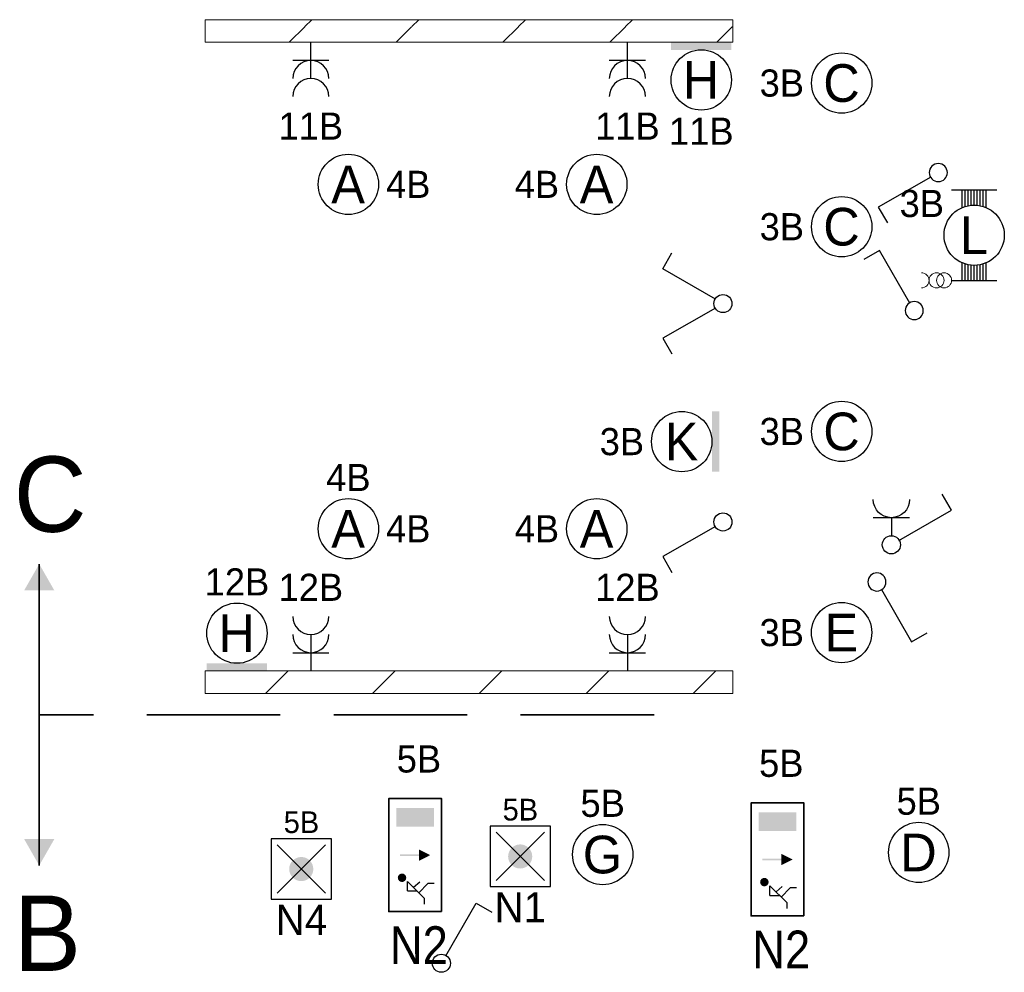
# Model space of a CAD drawing. Header units: millimetres. Extents: x 2866 to 82825, y 5804 to 55791.
# Tile 2 of 28: x 2866 to 9398, y 13475 to 19795. Entities that reach past the tile are written whole.
import ezdxf
from ezdxf.enums import TextEntityAlignment as Align

# ---------------------------------------------------------------- set-up
doc = ezdxf.new("R2010")
doc.units = ezdxf.units.MM
doc.linetypes.add('DGN Style 3', pattern=[1239.87276, 885.6234, -354.24936])
for name, color, linetype, lineweight in [('Level 14', 1, 'Continuous', 0), ('Level 16', 1, 'Continuous', 0), ('Level 18', 1, 'Continuous', 0), ('Level 19', 1, 'Continuous', 0), ('Level 20', 1, 'Continuous', 0), ('Level 54', 1, 'Continuous', 0)]:
    doc.layers.add(name, color=color, linetype=linetype, lineweight=lineweight)
doc.styles.add('Style-ENGINEERING', font='ENGINEERING.shx')
doc.styles.add('Style-WORKING', font='WORKING.shx')

# ---------------------------------------------------------------- blocks, each defined once
blk = doc.blocks.new('EA7')
at = {"layer": 'Level 18', "color": 3, "linetype": 'Continuous', "lineweight": 25}
blk.add_circle((-2.5, 0), 2, dxfattribs=at)
blk.add_solid([(0, -2), (0, 2), (-0.5, -2), (-0.5, 2)], dxfattribs=at)
at = {"layer": 'Level 18', "color": 1, "linetype": 'Continuous', "lineweight": 18, "style": 'Style-WORKING'}
blk.add_attdef('EA7_1076', text='', height=1.8, dxfattribs=at).set_placement((-2.2, 2.5), align=Align.CENTER)
blk.add_attdef('EA7_1077', text='', height=1.8, dxfattribs=at).set_placement((-5, 0), align=Align.MIDDLE_RIGHT)
at = {"layer": 'Level 18', "color": 2, "linetype": 'Continuous', "lineweight": 18, "style": 'Style-WORKING'}
blk.add_attdef('EA7_1075', text='', height=2.5, dxfattribs=at).set_placement((-2.517, 0), align=Align.MIDDLE_CENTER)
at = {"layer": 'Level 18', "color": 1, "linetype": 'Continuous', "lineweight": 18, "style": 'Style-WORKING'}
blk.add_attdef('EA7_1078', text='', height=1.8, dxfattribs=at).set_placement((-2.2, -2.5), align=Align.TOP_CENTER)
blk = doc.blocks.new('EA6')
at = {"layer": 'Level 18', "color": 3, "linetype": 'Continuous', "lineweight": 25}
blk.add_circle((0, 2.5), 2, dxfattribs=at)
blk.add_solid([(-2, 0), (2, 0), (-2, 0.5), (2, 0.5)], dxfattribs=at)
at = {"layer": 'Level 18', "color": 1, "linetype": 'Continuous', "lineweight": 18, "style": 'Style-WORKING'}
blk.add_attdef('EA6_887', text='', height=1.8, dxfattribs=at).set_placement((0, 5), align=Align.CENTER)
blk.add_attdef('EA6_888', text='', height=1.8, dxfattribs=at).set_placement((-1.9, 2.5), align=Align.MIDDLE_RIGHT)
at = {"layer": 'Level 18', "color": 2, "linetype": 'Continuous', "lineweight": 18, "style": 'Style-WORKING'}
blk.add_attdef('EA6_886', text='', height=2.5, dxfattribs=at).set_placement((-0.017, 2.5), align=Align.MIDDLE_CENTER)
at = {"layer": 'Level 18', "color": 1, "linetype": 'Continuous', "lineweight": 18, "style": 'Style-WORKING'}
blk.add_attdef('EA6_889', text='', height=1.8, dxfattribs=at).set_placement((2.5, 2.5), align=Align.MIDDLE_LEFT)
blk = doc.blocks.new('EA9')
at = {"layer": 'Level 18', "color": 3, "linetype": 'Continuous', "lineweight": 25}
blk.add_circle((0, -2.5), 2, dxfattribs=at)
blk.add_solid([(-2, -0.5), (2, -0.5), (-2, 0), (2, 0)], dxfattribs=at)
at = {"layer": 'Level 18', "color": 2, "linetype": 'Continuous', "lineweight": 18, "style": 'Style-WORKING'}
blk.add_attdef('EA9_893', text='', height=2.5, dxfattribs=at).set_placement((-0.017, -2.5), align=Align.MIDDLE_CENTER)
at = {"layer": 'Level 18', "color": 1, "linetype": 'Continuous', "lineweight": 18, "style": 'Style-WORKING'}
blk.add_attdef('EA9_894', text='', height=1.8, dxfattribs=at).set_placement((-1.9, -2.5), align=Align.MIDDLE_RIGHT)
blk.add_attdef('EA9_895', text='', height=1.8, dxfattribs=at).set_placement((2.5, -2.5), align=Align.MIDDLE_LEFT)
blk.add_attdef('EA9_896', text='', height=1.8, dxfattribs=at).set_placement((0, -5), align=Align.TOP_CENTER)
blk = doc.blocks.new('EC6')
at = {"layer": 'Level 18', "color": 3, "linetype": 'Continuous', "lineweight": 25}
blk.add_circle((0, 0), 2, dxfattribs=at)
at = {"layer": 'Level 18', "color": 1, "linetype": 'Continuous', "lineweight": 18, "style": 'Style-WORKING'}
blk.add_attdef('EC6_900', text='', height=1.8, dxfattribs=at).set_placement((0.3, 2.5), align=Align.CENTER)
blk.add_attdef('EC6_901', text='', height=1.8, dxfattribs=at).set_placement((-1.9, 0), align=Align.MIDDLE_RIGHT)
at = {"layer": 'Level 18', "color": 2, "linetype": 'Continuous', "lineweight": 18, "style": 'Style-WORKING'}
blk.add_attdef('EC6_899', text='', height=2.5, dxfattribs=at).set_placement((-0.017, 0), align=Align.MIDDLE_CENTER)
at = {"layer": 'Level 18', "color": 1, "linetype": 'Continuous', "lineweight": 18, "style": 'Style-WORKING'}
blk.add_attdef('EC6_903', text='', height=1.8, dxfattribs=at).set_placement((2.5, 0), align=Align.MIDDLE_LEFT)
blk.add_attdef('EC6_902', text='', height=1.8, dxfattribs=at).set_placement((0.3, -2.5), align=Align.TOP_CENTER)
blk = doc.blocks.new('ED9')
at = {"layer": 'Level 20', "linetype": 'Continuous', "lineweight": 35}
h = blk.add_hatch(color=4, dxfattribs=at)
edge = h.paths.add_edge_path()
edge.add_arc((-0.005, -0.001), 1, 0, 360)
at = {"layer": 'Level 20', "color": 4, "linetype": 'Continuous', "lineweight": 35}
for p, q in [((-2, 2), (2, -2)), ((-2, -2), (2, 2))]:
    blk.add_line(p, q, dxfattribs=at)
at = {"layer": 'Level 20', "color": 3, "linetype": 'Continuous', "lineweight": 25, "flags": 128}
blk.add_lwpolyline([(-2.5, -2.5), (2.5, -2.5), (2.5, 2.5), (-2.5, 2.5), (-2.5, -2.5)], close=True, dxfattribs=at)
at = {"layer": 'Level 20', "color": 2, "linetype": 'Continuous', "lineweight": 25, "style": 'Style-WORKING'}
blk.add_attdef('ED9_2299', text='', height=2.5, dxfattribs=at).set_placement((0.42, 3.39), align=Align.CENTER)
at = {"layer": 'Level 20', "color": 1, "linetype": 'Continuous', "lineweight": 18, "style": 'Style-WORKING'}
blk.add_attdef('ED9_2296', text='', height=1.8, dxfattribs=at).set_placement((0.01, 2.98), align=Align.CENTER)
at = {"layer": 'Level 20', "color": 2, "linetype": 'Continuous', "lineweight": 25, "style": 'Style-WORKING'}
blk.add_attdef('ED9_2297', text='', height=2.5, dxfattribs=at).set_placement((-2.56, -1.18), align=Align.RIGHT)
blk.add_attdef('ED9_2298', (3.61, -1.18), '', height=2.5, dxfattribs=at)
at = {"layer": 'Level 20', "color": 1, "linetype": 'Continuous', "lineweight": 18, "style": 'Style-WORKING'}
blk.add_attdef('ED9_2291', text='', height=1.8, dxfattribs=at).set_placement((-2.8, -1.18), align=Align.RIGHT)
blk.add_attdef('ED9_2292', (3.61, -1.18), '', height=1.8, dxfattribs=at)
at = {"layer": 'Level 20', "color": 2, "linetype": 'Continuous', "lineweight": 25, "style": 'Style-WORKING'}
blk.add_attdef('ED9_2300', text='', height=2.5, dxfattribs=at).set_placement((0.003, -2.97), align=Align.TOP_CENTER)
at = {"layer": 'Level 20', "color": 1, "linetype": 'Continuous', "lineweight": 18, "style": 'Style-WORKING'}
blk.add_attdef('ED9_2293', text='', height=1.8, dxfattribs=at).set_placement((0.3, -3.18), align=Align.TOP_CENTER)
blk = doc.blocks.new('EG6')
at = {"layer": 'Level 20', "linetype": 'Continuous', "lineweight": 25}
h = blk.add_hatch(color=2, dxfattribs=at)
edge = h.paths.add_edge_path()
edge.add_arc((-1.50245, 2.62016), 0.28125, 0, 360)
at = {"layer": 'Level 20', "color": 2, "linetype": 'Continuous', "lineweight": 25}
for p, q in [((-2.88, 1.12), (-1.75, 2.25)), ((-2.38, 2.25), (-1.75, 2.25)), ((-2.38, 2.25), (-2.38, 1.62)), ((-1.88, 0.9), (-2.5, 1.5)), ((-1.8, 1.45), (-2.15, 1.85)), ((-3.25, 1.12), (-2.88, 1.12)), ((-1.88, 0.5), (-1.88, 0.9))]:
    blk.add_line(p, q, dxfattribs=at)
at = {"layer": 'Level 20', "color": 4, "linetype": 'Continuous', "lineweight": 35, "flags": 128}
blk.add_lwpolyline([(-3.75, 0), (3.75, 0), (3.75, 2), (3.75, 3.5), (-3.75, 3.5), (-3.75, 0)], close=True, dxfattribs=at)
at = {"layer": 'Level 20', "color": 3, "linetype": 'Continuous', "lineweight": 25}
for points in [[(0.05, 2.75), (0.05, 1.5), (-0.05, 2.75), (-0.05, 1.5)], [(1.88, 3), (3.12, 3), (1.88, 0.5), (3.12, 0.5)]]:
    blk.add_solid(points, dxfattribs=at)
at = {"layer": 'Level 20', "color": 3, "linetype": 'Continuous', "lineweight": 25, "extrusion": (0, 0, -1)}
blk.add_solid([(0, 0.75), (-0.38, 1.5), (0.38, 1.5)], dxfattribs=at)
at = {"layer": 'Level 20', "color": 2, "linetype": 'Continuous', "lineweight": 18, "style": 'Style-WORKING', "width": 0.899993}
for tag, rotation, p in [('EG6_2339', 90, (1.25, 6.2701)), ('EG6_2336', 270, (-1.11, 5.5301)), ('EG6_2334', 90, (-4.85, 1.8701)), ('EG6_2331', 90, (7.35, 1.8701)), ('EG6_2326', 270, (-7.22, 1.50512)), ('EG6_2321', 270, (4.98, 1.1301)), ('EG6_2330', 90, (1.25, -2.0299)), ('EG6_2328', 270, (-1.5, -2.7699))]:
    blk.add_attdef(tag, text='', height=2.50002, rotation=rotation, dxfattribs=at).set_placement(p, align=Align.CENTER)
at = {"layer": 'Level 20', "color": 1, "linetype": 'Continuous', "lineweight": 0, "style": 'Style-WORKING'}
for tag, rotation, p in [('EG6_2337', 90, (0.75, 5.9501)), ('EG6_2340', 270, (-0.61, 5.3501)), ('EG6_2327', 90, (-5.35, 1.8001)), ('EG6_2322', 90, (6.85, 1.8001)), ('EG6_2333', 270, (-6.72, 1.2001)), ('EG6_2332', 270, (5.48, 1.50012)), ('EG6_2324', 90, (0.75, -2.0999)), ('EG6_2329', 270, (-1, -2.6999))]:
    blk.add_attdef(tag, text='', height=1.8, rotation=rotation, dxfattribs=at).set_placement(p, align=Align.CENTER)
at = {"layer": 'Level 20', "color": 2, "linetype": 'Continuous', "lineweight": 18, "style": 'Style-WORKING', "width": 0.900036}
blk.add_attdef('EG6_2335', text='', height=2.4999, dxfattribs=at).set_placement((0.37, 4.5001), align=Align.CENTER)
at = {"layer": 'Level 20', "color": 1, "linetype": 'Continuous', "lineweight": 0, "style": 'Style-WORKING', "width": 0.9}
for tag, p in [('EG6_2338', (0.27, 4.5001)), ('EG6_2323', (0.27, -2.7999))]:
    blk.add_attdef(tag, text='', height=1.8, dxfattribs=at).set_placement(p, align=Align.CENTER)
at = {"layer": 'Level 20', "color": 2, "linetype": 'Continuous', "lineweight": 18, "style": 'Style-WORKING', "width": 0.900036}
for tag, p in [('EG6_2318', (-4, 2.00005)), ('EG6_2317', (9.25, 2.00005))]:
    blk.add_attdef(tag, text='', height=2.4999, dxfattribs=at).set_placement(p, align=Align.MIDDLE_RIGHT)
at = {"layer": 'Level 20', "color": 1, "linetype": 'Continuous', "lineweight": 0, "style": 'Style-WORKING', "width": 0.9}
blk.add_attdef('EG6_2325', text='', height=1.8, dxfattribs=at).set_placement((-4.21, 1.1001), align=Align.RIGHT)
at = {"layer": 'Level 20', "color": 1, "linetype": 'Continuous', "lineweight": 0, "style": 'Style-WORKING'}
blk.add_attdef('EG6_2320', (4.75, 1.1001), '', height=1.8, dxfattribs=at)
at = {"layer": 'Level 20', "color": 2, "linetype": 'Continuous', "lineweight": 18, "style": 'Style-WORKING', "width": 0.900036}
blk.add_attdef('EG6_2319', text='', height=2.4999, dxfattribs=at).set_placement((0.37, -1), align=Align.TOP_CENTER)
blk = doc.blocks.new('EA3')
at = {"layer": 'Level 18', "color": 3, "linetype": 'Continuous', "lineweight": 25}
for p, q in [((-1.5, 3), (1.5, 3)), ((-0.8, 1.82), (-0.8, 3)), ((-0.6, 1.9), (-0.6, 3)), ((-0.4, 1.94), (-0.4, 3)), ((-0.2, 2), (-0.2, 3)), ((0, 2), (0, 3)), ((0.2, 2), (0.2, 3)), ((0.4, 1.94), (0.4, 3)), ((0.6, 1.9), (0.6, 3)), ((0.8, 1.82), (0.8, 3)), ((-0.8, -3), (-0.8, -1.82)), ((-0.6, -3), (-0.6, -1.9)), ((0.6, -3), (0.6, -1.9)), ((0.8, -3), (0.8, -1.82)), ((-0.4, -3), (-0.4, -1.96)), ((-0.2, -3), (-0.2, -2)), ((0, -3), (0, -2)), ((0.2, -3), (0.2, -2)), ((0.4, -3), (0.4, -1.96)), ((-1.5, -3), (1.5, -3))]:
    blk.add_line(p, q, dxfattribs=at)
blk.add_circle((0, -0.005), 2, dxfattribs=at)
at = {"layer": 'Level 18', "color": 1, "linetype": 'Continuous', "lineweight": 0, "style": 'Style-WORKING'}
blk.add_attdef('EA3_6380', text='', height=1.8, dxfattribs=at).set_placement((-2, 3), align=Align.TOP_RIGHT)
blk.add_attdef('EA3_6379', text='', height=1.8, dxfattribs=at).set_placement((2, 3), align=Align.TOP_LEFT)
at = {"layer": 'Level 18', "color": 2, "linetype": 'Continuous', "lineweight": 18, "style": 'Style-WORKING'}
blk.add_attdef('EA3_6376', text='', height=2.5, dxfattribs=at).set_placement((-0.021, -0.01), align=Align.MIDDLE_CENTER)
at = {"layer": 'Level 18', "color": 1, "linetype": 'Continuous', "lineweight": 0, "style": 'Style-WORKING'}
blk.add_attdef('EA3_6377', text='', height=1.8, dxfattribs=at).set_placement((-1.4, -3), align=Align.RIGHT)
blk.add_attdef('EA3_6378', (2, -3), '', height=1.8, dxfattribs=at)
blk = doc.blocks.new('*U19')
at = {"layer": 'Level 18', "color": 3, "linetype": 'Continuous', "lineweight": 0, "extrusion": (0, 0, -1)}
for centre in [(-0.01, 0), (-1.01, 0)]:
    blk.add_circle(centre, 1, dxfattribs=at)
at = {"layer": 'Level 18', "color": 3, "linetype": 'Continuous', "lineweight": 0}
blk.add_arc((-1.99, 0), 1, 270.0063, 89.9937, dxfattribs=at)
blk = doc.blocks.new('EH0')
at = {"layer": 'Level 19', "color": 3, "linetype": 'Continuous', "lineweight": 25}
for p, q in [((0.3, 0.5), (2.3, 3.98)), ((2.3, 3.98), (3.34, 3.38))]:
    blk.add_line(p, q, dxfattribs=at)
blk.add_circle((-0.005, 0), 0.6, dxfattribs=at)
at = {"layer": 'Level 19', "color": 1, "linetype": 'Continuous', "lineweight": 0, "style": 'Style-WORKING'}
blk.add_attdef('EH0_6285', text='', height=1.8, rotation=90, dxfattribs=at).set_placement((2.42, 5), align=Align.MIDDLE_LEFT)
blk.add_attdef('EH0_6284', text='', height=1.8, rotation=270, dxfattribs=at).set_placement((2.42, 4.4), align=Align.MIDDLE_RIGHT)
blk.add_attdef('EH0_6286', text='', height=1.8, rotation=180, dxfattribs=at).set_placement((2.12, 4.5), align=Align.TOP_CENTER)
blk.add_attdef('EH0_6283', text='', height=1.8, dxfattribs=at).set_placement((2.72, 4.5), align=Align.CENTER)
blk = doc.blocks.new('EL6_2')
at = {"layer": 'Level 16', "color": 3, "linetype": 'Continuous', "lineweight": 25}
for p, q in [((1.2, 1.2), (1.2, -1.2)), ((2.4, 0), (0, 0))]:
    blk.add_line(p, q, dxfattribs=at)
for centre in [(2.405, 0), (3.605, 0)]:
    blk.add_arc(centre, 1.2, 90, 270, dxfattribs=at)
at = {"layer": 'Level 16', "color": 2, "linetype": 'Continuous', "lineweight": 18, "style": 'Style-WORKING'}
blk.add_attdef('EL6_2_6266', text='', height=1.8, rotation=90, dxfattribs=at).set_placement((4.66, 0), align=Align.TOP_CENTER)
blk.add_attdef('EL6_2_6265', text='', height=1.8, rotation=270, dxfattribs=at).set_placement((4.66, -0.3), align=Align.CENTER)
blk.add_attdef('EL6_2_6268', text='', height=1.8, rotation=180, dxfattribs=at).set_placement((4.06, 0), align=Align.MIDDLE_RIGHT)
blk.add_attdef('EL6_2_6267', text='', height=1.8, dxfattribs=at).set_placement((4.66, 0), align=Align.MIDDLE_LEFT)
blk = doc.blocks.new('EH6_1')
at = {"layer": 'Level 19', "color": 3, "linetype": 'Continuous', "lineweight": 25}
for p, q in [((-2.3, 3.98), (-3.36, 3.38)), ((-0.3, 0.5), (-2.3, 3.98)), ((0.3, 0.5), (2.3, 3.98)), ((2.3, 3.98), (3.34, 3.38))]:
    blk.add_line(p, q, dxfattribs=at)
at = {"layer": 'Level 19', "color": 3, "linetype": 'Continuous', "lineweight": 25, "extrusion": (0, 0, -1)}
blk.add_circle((0.005, 0), 0.6, dxfattribs=at)
at = {"layer": 'Level 19', "color": 1, "linetype": 'Continuous', "lineweight": 0, "style": 'Style-WORKING'}
for tag, p in [('EH6_1_6393', (-2.42, 5)), ('EH6_1_6389', (2.42, 5))]:
    blk.add_attdef(tag, text='', height=1.8, rotation=90, dxfattribs=at).set_placement(p, align=Align.MIDDLE_LEFT)
for tag, p in [('EH6_1_6392', (-2.42, 4.4)), ('EH6_1_6388', (2.42, 4.4))]:
    blk.add_attdef(tag, text='', height=1.8, rotation=270, dxfattribs=at).set_placement(p, align=Align.MIDDLE_RIGHT)
for tag, p in [('EH6_1_6394', (-2.72, 4.5)), ('EH6_1_6390', (2.12, 4.5))]:
    blk.add_attdef(tag, text='', height=1.8, rotation=180, dxfattribs=at).set_placement(p, align=Align.TOP_CENTER)
for tag, p in [('EH6_1_6391', (-2.12, 4.5)), ('EH6_1_6387', (2.72, 4.5))]:
    blk.add_attdef(tag, text='', height=1.8, dxfattribs=at).set_placement(p, align=Align.CENTER)
blk = doc.blocks.new('EH0_2')
at = {"layer": 'Level 19', "color": 3, "linetype": 'Continuous', "lineweight": 25}
for p, q in [((0.3, 0.5), (2.3, 3.98)), ((2.3, 3.98), (3.36, 3.38))]:
    blk.add_line(p, q, dxfattribs=at)
at = {"layer": 'Level 19', "color": 3, "linetype": 'Continuous', "lineweight": 25, "extrusion": (0, 0, -1)}
blk.add_circle((-0.005, 0), 0.6, dxfattribs=at)
at = {"layer": 'Level 19', "color": 1, "linetype": 'Continuous', "lineweight": 0, "style": 'Style-WORKING'}
blk.add_attdef('EH0_2_6401', text='', height=1.8, rotation=90, dxfattribs=at).set_placement((2.42, 5), align=Align.MIDDLE_LEFT)
blk.add_attdef('EH0_2_6400', text='', height=1.8, rotation=270, dxfattribs=at).set_placement((2.42, 4.4), align=Align.MIDDLE_RIGHT)
blk.add_attdef('EH0_2_6402', text='', height=1.8, rotation=180, dxfattribs=at).set_placement((2.12, 4.5), align=Align.TOP_CENTER)
blk.add_attdef('EH0_2_6399', text='', height=1.8, dxfattribs=at).set_placement((2.72, 4.5), align=Align.CENTER)
blk = doc.blocks.new('EK1_1')
at = {"layer": 'Level 19', "color": 3, "linetype": 'Continuous', "lineweight": 25}
for p, q in [((0.3, 0.5), (2.3, 3.98)), ((2.3, 3.98), (3.36, 3.38)), ((1.8, 1.2), (1.8, -1.2)), ((1.8, 0), (0.6, 0))]:
    blk.add_line(p, q, dxfattribs=at)
at = {"layer": 'Level 19', "color": 3, "linetype": 'Continuous', "lineweight": 25, "extrusion": (0, 0, -1)}
blk.add_circle((-0.005, 0), 0.6, dxfattribs=at)
at = {"layer": 'Level 19', "color": 3, "linetype": 'Continuous', "lineweight": 25}
blk.add_arc((3.005, 0), 1.2, 90, 270, dxfattribs=at)
at = {"layer": 'Level 19', "color": 1, "linetype": 'Continuous', "lineweight": 0, "style": 'Style-WORKING'}
blk.add_attdef('EK1_1_6464', text='', height=1.8, rotation=90, dxfattribs=at).set_placement((2.4199, 5), align=Align.MIDDLE_LEFT)
blk.add_attdef('EK1_1_6463', text='', height=1.8, rotation=270, dxfattribs=at).set_placement((2.4199, 4.4), align=Align.MIDDLE_RIGHT)
blk.add_attdef('EK1_1_6465', text='', height=1.8, rotation=180, dxfattribs=at).set_placement((2.1199, 4.5), align=Align.TOP_CENTER)
at = {"layer": 'Level 19', "color": 2, "linetype": 'Continuous', "lineweight": 0, "style": 'Style-WORKING'}
blk.add_attdef('EK1_1_6469', text='', height=1.8, rotation=90, dxfattribs=at).set_placement((4.0599, 0.3), align=Align.TOP_CENTER)
at = {"layer": 'Level 19', "color": 1, "linetype": 'Continuous', "lineweight": 0, "style": 'Style-WORKING'}
blk.add_attdef('EK1_1_6462', text='', height=1.8, dxfattribs=at).set_placement((2.7199, 4.5), align=Align.CENTER)
at = {"layer": 'Level 19', "color": 2, "linetype": 'Continuous', "lineweight": 0, "style": 'Style-WORKING'}
blk.add_attdef('EK1_1_6468', text='', height=1.8, rotation=270, dxfattribs=at).set_placement((4.0599, -0.3), align=Align.CENTER)
blk.add_attdef('EK1_1_6471', text='', height=1.8, rotation=180, dxfattribs=at).set_placement((3.4599, 0), align=Align.MIDDLE_RIGHT)
blk.add_attdef('EK1_1_6470', text='', height=1.8, dxfattribs=at).set_placement((4.0599, 0), align=Align.MIDDLE_LEFT)
blk = doc.blocks.new('ED9_1')
at = {"layer": 'Level 20', "linetype": 'Continuous', "lineweight": 35}
h = blk.add_hatch(color=4, dxfattribs=at)
edge = h.paths.add_edge_path()
edge.add_arc((-0.002, 0), 0.8, 0, 360)
at = {"layer": 'Level 20', "color": 3, "linetype": 'Continuous', "lineweight": 25}
for p, q in [((2, 2), (-2, 2)), ((-2, 2), (-2, -2)), ((2, -2), (2, 2)), ((-2, -2), (2, -2))]:
    blk.add_line(p, q, dxfattribs=at)
at = {"layer": 'Level 20', "color": 4, "linetype": 'Continuous', "lineweight": 35}
for p, q in [((-1.6, 1.6), (1.6, -1.6)), ((-1.6, -1.6), (1.6, 1.6))]:
    blk.add_line(p, q, dxfattribs=at)
at = {"layer": 'Level 20', "color": 2, "linetype": 'Continuous', "lineweight": 25, "style": 'Style-WORKING'}
blk.add_attdef('ED9_1_13027', text='', height=2, dxfattribs=at).set_placement((0.34, 2.71), align=Align.CENTER)
at = {"layer": 'Level 20', "color": 1, "linetype": 'Continuous', "lineweight": 18, "style": 'Style-WORKING'}
blk.add_attdef('ED9_1_13024', text='', height=1.44, dxfattribs=at).set_placement((0.01, 2.39), align=Align.CENTER)
at = {"layer": 'Level 20', "color": 2, "linetype": 'Continuous', "lineweight": 25, "style": 'Style-WORKING'}
blk.add_attdef('ED9_1_13025', text='', height=2, dxfattribs=at).set_placement((-2.05, -0.94), align=Align.RIGHT)
blk.add_attdef('ED9_1_13026', (2.89, -0.94), '', height=2, dxfattribs=at)
at = {"layer": 'Level 20', "color": 1, "linetype": 'Continuous', "lineweight": 18, "style": 'Style-WORKING'}
blk.add_attdef('ED9_1_13020', text='', height=1.44, dxfattribs=at).set_placement((-2.24, -0.94), align=Align.RIGHT)
blk.add_attdef('ED9_1_13021', (2.89, -0.94), '', height=1.44, dxfattribs=at)
at = {"layer": 'Level 20', "color": 2, "linetype": 'Continuous', "lineweight": 25, "style": 'Style-WORKING'}
blk.add_attdef('ED9_1_13028', text='', height=2, dxfattribs=at).set_placement((0.007, -2.37), align=Align.TOP_CENTER)
at = {"layer": 'Level 20', "color": 1, "linetype": 'Continuous', "lineweight": 18, "style": 'Style-WORKING'}
blk.add_attdef('ED9_1_13022', text='', height=1.44, dxfattribs=at).set_placement((0.24, -2.54), align=Align.TOP_CENTER)
blk = doc.blocks.new('EAE5')
at = {"layer": 'Level 54', "color": 4, "linetype": 'DGN Style 3', "lineweight": 35}
blk.add_line((0, 0), (10, 0), dxfattribs=at)
at = {"layer": 'Level 54', "color": 4, "linetype": 'DGN Style 3', "lineweight": 35, "extrusion": (0, 0, -1)}
blk.add_solid([(-10, 0), (-8.25, -1), (-8.25, 1)], dxfattribs=at)

msp = doc.modelspace()

# ---------------------------------------------------------------- hatches: boundary and pattern name
at = {"layer": 'Level 14', "linetype": 'Continuous', "lineweight": 18}
h = msp.add_hatch(dxfattribs=at)
h.set_pattern_fill('EZ7', color=2, style=0, pattern_type=2)
h.set_pattern_definition([(45, (6175.73, 19039.1), (-709, 6e-14), [1001.26, -1.41])])
h.paths.add_polyline_path([(7597.7, 19794.7), (4097.7, 19794.7), (4097.7, 19644.7), (7597.7, 19644.7)])
h = msp.add_hatch(dxfattribs=at)
h.set_pattern_fill('EZ7', color=2, style=0, pattern_type=2)
h.set_pattern_definition([(45, (6590.43, 15999.84), (-709, 6e-14), [1001.26, -1.41])])
h.paths.add_polyline_path([(4097.7, 15324.7), (7597.7, 15324.7), (7597.7, 15474.7), (4097.7, 15474.7)])

# ---------------------------------------------------------------- linework, layer by layer
at = {"layer": 'Level 14', "color": 3, "linetype": 'CONTINUOUS', "lineweight": 0}
for p, q in [((7597.7, 19794.7), (4097.7, 19794.7)), ((4097.7, 19794.7), (4097.7, 19719.7)), ((7597.7, 19794.7), (7597.7, 19719.7)), ((4097.7, 19644.7), (4097.7, 19719.7)), ((7597.7, 19644.7), (7597.7, 19719.7)), ((7597.7, 19644.7), (4097.7, 19644.7)), ((4097.7, 15474.7), (4097.7, 15399.7)), ((4097.7, 15474.7), (7597.7, 15474.7)), ((7597.7, 15474.7), (7597.7, 15399.7)), ((4097.7, 15324.7), (4097.7, 15399.7)), ((7597.7, 15324.7), (7597.7, 15399.7)), ((4097.7, 15324.7), (7597.7, 15324.7))]:
    msp.add_line(p, q, dxfattribs=at)
at = {"layer": 'Level 54', "color": 4, "linetype": 'DGN Style 3', "lineweight": 35}
msp.add_line((7075.1, 15183.4), (2996.1, 15183.4), dxfattribs=at)

# ---------------------------------------------------------------- block references
at = {"layer": 'Level 16', "color": 3, "linetype": 'Continuous', "lineweight": 25, "xscale": 100, "yscale": 100, "zscale": 100, "rotation": 270}
for p in [(4797.7, 19644.7), (6897.7, 19644.7)]:
    msp.add_blockref('EL6_2', p, dxfattribs=at).add_auto_attribs({'EL6_2_6266': '11B'})
at = {"layer": 'Level 16', "color": 3, "linetype": 'Continuous', "lineweight": 25}
ref = msp.add_blockref('EL6_2', (4797.7, 15474.7), dxfattribs=dict(at, xscale=100, yscale=100, zscale=100, rotation=90))
ref.add_attrib('EL6_2_6265', '12B', dxfattribs={"color": 2, "linetype": 'Continuous', "lineweight": 18, "height": 180, "style": 'Style-WORKING'}).set_placement((4797.7, 15938.7), align=Align.CENTER)
ref = msp.add_blockref('EL6_2', (6897.7, 15474.7), dxfattribs=dict(at, xscale=100, yscale=100, zscale=100, rotation=90))
ref.add_attrib('EL6_2_6265', '12B', dxfattribs={"color": 2, "linetype": 'Continuous', "lineweight": 18, "height": 180, "style": 'Style-WORKING'}).set_placement((6897.7, 15938.7), align=Align.CENTER)
at = {"layer": 'Level 18', "color": 3, "linetype": 'Continuous', "lineweight": 25}
ref = msp.add_blockref('EA9', (7387.7, 19644.7), dxfattribs=dict(at, xscale=100, yscale=100, zscale=100))
ref.add_attrib('EA9_893', 'H', dxfattribs={"color": 2, "linetype": 'Continuous', "lineweight": 18, "height": 250, "style": 'Style-WORKING'}).set_placement((7386, 19394.7), align=Align.MIDDLE_CENTER)
ref.add_attrib('EA9_896', '11B', dxfattribs={"color": 1, "linetype": 'Continuous', "lineweight": 18, "height": 180, "style": 'Style-WORKING'}).set_placement((7387.7, 19144.7), align=Align.TOP_CENTER)
ref = msp.add_blockref('EC6', (8319.1, 19374.4), dxfattribs=dict(at, xscale=100, yscale=100, zscale=100))
ref.add_attrib('EC6_899', 'C', dxfattribs={"color": 2, "linetype": 'Continuous', "lineweight": 18, "height": 250, "style": 'Style-WORKING'}).set_placement((8317.5, 19374.4), align=Align.MIDDLE_CENTER)
ref.add_attrib('EC6_901', '3B', dxfattribs={"color": 1, "linetype": 'Continuous', "lineweight": 18, "height": 180, "style": 'Style-WORKING'}).set_placement((8069.1, 19374.4), align=Align.MIDDLE_RIGHT)
at = {"layer": 'Level 18', "color": 3, "linetype": 'Continuous', "lineweight": 25, "xscale": 100, "yscale": 100, "zscale": 100}
for name, p, values in [('EC6', (5046.6, 18702.2), {'EC6_899': 'A', 'EC6_903': '4B'}), ('EA6', (4307.7, 15474.7), {'EA6_886': 'H', 'EA6_887': '12B'})]:
    msp.add_blockref(name, p, dxfattribs=at).add_auto_attribs(values)
at = {"layer": 'Level 18', "color": 3, "linetype": 'Continuous', "lineweight": 25}
ref = msp.add_blockref('EC6', (6694.6, 18702.2), dxfattribs=dict(at, xscale=100, yscale=100, zscale=100))
ref.add_attrib('EC6_899', 'A', dxfattribs={"color": 2, "linetype": 'Continuous', "lineweight": 18, "height": 250, "style": 'Style-WORKING'}).set_placement((6692.9, 18702.2), align=Align.MIDDLE_CENTER)
ref.add_attrib('EC6_901', '4B', dxfattribs={"color": 1, "linetype": 'Continuous', "lineweight": 18, "height": 180, "style": 'Style-WORKING'}).set_placement((6444.6, 18702.2), align=Align.MIDDLE_RIGHT)
ref = msp.add_blockref('EC6', (8319.1, 18421.3), dxfattribs=dict(at, xscale=100, yscale=100, zscale=100))
ref.add_attrib('EC6_899', 'C', dxfattribs={"color": 2, "linetype": 'Continuous', "lineweight": 18, "height": 250, "style": 'Style-WORKING'}).set_placement((8317.5, 18421.3), align=Align.MIDDLE_CENTER)
ref.add_attrib('EC6_901', '3B', dxfattribs={"color": 1, "linetype": 'Continuous', "lineweight": 18, "height": 180, "style": 'Style-WORKING'}).set_placement((8069.1, 18421.3), align=Align.MIDDLE_RIGHT)
ref = msp.add_blockref('EA3', (9197.7, 18365.4), dxfattribs=dict(at, xscale=100, yscale=100, zscale=100))
ref.add_attrib('EA3_6376', 'L', dxfattribs={"color": 2, "linetype": 'Continuous', "lineweight": 18, "height": 250, "style": 'Style-WORKING'}).set_placement((9195.6, 18364.4), align=Align.MIDDLE_CENTER)
ref.add_attrib('EA3_6380', '3B', dxfattribs={"color": 1, "linetype": 'Continuous', "lineweight": 0, "height": 180, "style": 'Style-WORKING'}).set_placement((8997.7, 18665.4), align=Align.TOP_RIGHT)
at = {"layer": 'Level 18', "color": 3, "linetype": 'Continuous', "lineweight": 0, "extrusion": (0, 0, -1), "xscale": 50, "yscale": 50, "zscale": 50, "rotation": 180}
msp.add_blockref('*U19', (-8947.7, 18065.4), dxfattribs=at)
at = {"layer": 'Level 18', "color": 3, "linetype": 'Continuous', "lineweight": 25}
ref = msp.add_blockref('EC6', (8319.1, 17063), dxfattribs=dict(at, xscale=100, yscale=100, zscale=100))
ref.add_attrib('EC6_899', 'C', dxfattribs={"color": 2, "linetype": 'Continuous', "lineweight": 18, "height": 250, "style": 'Style-WORKING'}).set_placement((8317.5, 17063), align=Align.MIDDLE_CENTER)
ref.add_attrib('EC6_901', '3B', dxfattribs={"color": 1, "linetype": 'Continuous', "lineweight": 18, "height": 180, "style": 'Style-WORKING'}).set_placement((8069.1, 17063), align=Align.MIDDLE_RIGHT)
ref = msp.add_blockref('EA7', (7508.2, 16995.5), dxfattribs=dict(at, xscale=100, yscale=100, zscale=100))
ref.add_attrib('EA7_1075', 'K', dxfattribs={"color": 2, "linetype": 'Continuous', "lineweight": 18, "height": 250, "style": 'Style-WORKING'}).set_placement((7256.5, 16995.5), align=Align.MIDDLE_CENTER)
ref.add_attrib('EA7_1077', '3B', dxfattribs={"color": 1, "linetype": 'Continuous', "lineweight": 18, "height": 180, "style": 'Style-WORKING'}).set_placement((7008.2, 16995.5), align=Align.MIDDLE_RIGHT)
ref = msp.add_blockref('EC6', (5046.6, 16417.2), dxfattribs=dict(at, xscale=100, yscale=100, zscale=100))
ref.add_attrib('EC6_899', 'A', dxfattribs={"color": 2, "linetype": 'Continuous', "lineweight": 18, "height": 250, "style": 'Style-WORKING'}).set_placement((5045, 16417.2), align=Align.MIDDLE_CENTER)
ref.add_attrib('EC6_900', '4B', dxfattribs={"color": 1, "linetype": 'Continuous', "lineweight": 18, "height": 180, "style": 'Style-WORKING'}).set_placement((5046.6, 16667.2), align=Align.CENTER)
ref.add_attrib('EC6_903', '4B', dxfattribs={"color": 1, "linetype": 'Continuous', "lineweight": 18, "height": 180, "style": 'Style-WORKING'}).set_placement((5296.6, 16417.2), align=Align.MIDDLE_LEFT)
ref = msp.add_blockref('EC6', (6694.6, 16417.2), dxfattribs=dict(at, xscale=100, yscale=100, zscale=100))
ref.add_attrib('EC6_899', 'A', dxfattribs={"color": 2, "linetype": 'Continuous', "lineweight": 18, "height": 250, "style": 'Style-WORKING'}).set_placement((6692.9, 16417.2), align=Align.MIDDLE_CENTER)
ref.add_attrib('EC6_901', '4B', dxfattribs={"color": 1, "linetype": 'Continuous', "lineweight": 18, "height": 180, "style": 'Style-WORKING'}).set_placement((6444.6, 16417.2), align=Align.MIDDLE_RIGHT)
ref = msp.add_blockref('EC6', (8318.5, 15728.6), dxfattribs=dict(at, xscale=100, yscale=100, zscale=100))
ref.add_attrib('EC6_899', 'E', dxfattribs={"color": 2, "linetype": 'Continuous', "lineweight": 18, "height": 250, "style": 'Style-WORKING'}).set_placement((8316.8, 15728.6), align=Align.MIDDLE_CENTER)
ref.add_attrib('EC6_901', '3B', dxfattribs={"color": 1, "linetype": 'Continuous', "lineweight": 18, "height": 180, "style": 'Style-WORKING'}).set_placement((8068.5, 15728.6), align=Align.MIDDLE_RIGHT)
ref = msp.add_blockref('EC6', (8830.3, 14269.8), dxfattribs=dict(at, xscale=100, yscale=100, zscale=100))
ref.add_attrib('EC6_899', 'D', dxfattribs={"color": 2, "linetype": 'Continuous', "lineweight": 18, "height": 250, "style": 'Style-WORKING'}).set_placement((8828.6, 14269.8), align=Align.MIDDLE_CENTER)
ref.add_attrib('EC6_900', '5B', dxfattribs={"color": 1, "linetype": 'Continuous', "lineweight": 18, "height": 180, "style": 'Style-WORKING'}).set_placement((8830.3, 14519.8), align=Align.CENTER)
ref = msp.add_blockref('EC6', (6733.6, 14255.9), dxfattribs=dict(at, xscale=100, yscale=100, zscale=100))
ref.add_attrib('EC6_899', 'G', dxfattribs={"color": 2, "linetype": 'Continuous', "lineweight": 18, "height": 250, "style": 'Style-WORKING'}).set_placement((6731.9, 14255.9), align=Align.MIDDLE_CENTER)
ref.add_attrib('EC6_900', '5B', dxfattribs={"color": 1, "linetype": 'Continuous', "lineweight": 18, "height": 180, "style": 'Style-WORKING'}).set_placement((6733.6, 14505.9), align=Align.CENTER)
at = {"layer": 'Level 19', "color": 3, "linetype": 'Continuous', "lineweight": 25, "extrusion": (0, 0, -1), "xscale": 100, "yscale": 100, "zscale": 100}
for name, p, rotation in [('EH0', (-8960, 18779.9), 270), ('EH6_1', (-7531.4, 17911.1), 270), ('EK1_1', (-8648.4, 16310.3), 90), ('EH0_2', (-7531.4, 16462.9), 270), ('EH0', (-8553, 16064.1), 180)]:
    msp.add_blockref(name, p, dxfattribs=dict(at, rotation=rotation))
msp.add_blockref('EH0', (-8800, 17864.9), dxfattribs=at)
at = {"layer": 'Level 19', "color": 3, "linetype": 'Continuous', "lineweight": 25, "xscale": 100, "yscale": 100, "zscale": 100}
msp.add_blockref('EH0', (5664, 13534.6), dxfattribs=at)
at = {"layer": 'Level 20', "color": 2, "linetype": 'Continuous', "lineweight": 25, "xscale": 100, "yscale": 100, "zscale": 100, "rotation": 90}
for p in [(5664.7, 14252.1), (8068.3, 14223.3)]:
    msp.add_blockref('EG6', p, dxfattribs=at).add_auto_attribs({'EG6_2326': 'N2', 'EG6_2332': '5B'})
at = {"layer": 'Level 20', "color": 4, "linetype": 'Continuous', "lineweight": 35}
for name, p, xscale, yscale, zscale, values in [('ED9', (6186.8, 14243.3), 80, 80, 80, {'ED9_2296': '5B', 'ED9_2300': 'N1'}), ('ED9_1', (4734.4, 14159.6), 100, 100, 100, {'ED9_1_13024': '5B', 'ED9_1_13028': 'N4'})]:
    msp.add_blockref(name, p, dxfattribs=dict(at, xscale=xscale, yscale=yscale, zscale=zscale)).add_auto_attribs(values)
at = {"layer": 'Level 54', "color": 4, "linetype": 'DGN Style 3', "lineweight": 35, "xscale": 100, "yscale": 100, "zscale": 100}
for rotation in [90, 270]:
    msp.add_blockref('EAE5', (2996.1, 15183.4), dxfattribs=dict(at, rotation=rotation))

# ---------------------------------------------------------------- texts
at = {"layer": 'Level 54', "color": 4, "linetype": 'DGN Style 3', "lineweight": 0, "style": 'Style-ENGINEERING'}
for s, p in [('C', (2826.9, 16397)), ('B', (2826.9, 13483.8))]:
    msp.add_text(s, height=500, dxfattribs=at).set_placement(p)

doc.saveas('drawing.dxf')
